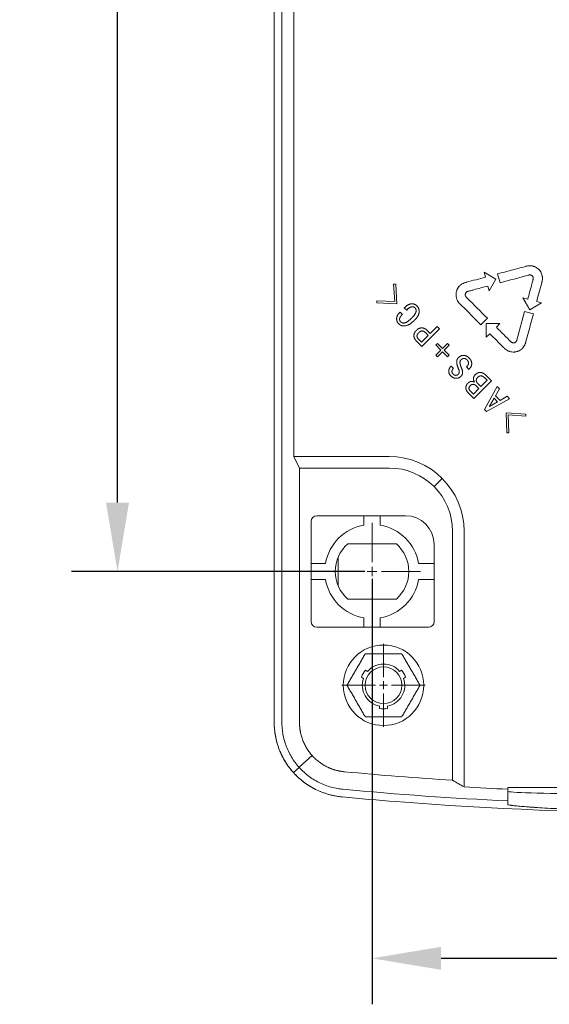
# Model space of a CAD drawing. Header units: millimetres. Extents: x -404827 to -46036, y 267324 to 306977.
# Tile 42 of 55: x -48881 to -48835, y 270115 to 270200. Entities that reach past the tile are written whole.
import ezdxf

# ---------------------------------------------------------------- set-up
doc = ezdxf.new("R2010")
doc.units = ezdxf.units.MM
doc.linetypes.add('CENTER2', pattern=[28.575, 19.05, -3.175, 3.175, -3.175])
doc.layers.add('6-中心线', color=1, linetype='CENTER2', lineweight=20)
doc.layers.add('7-标注、箭头、引线', color=3, linetype='Continuous', lineweight=20)
doc.styles.get("Standard").update_dxf_attribs({"font": 'arial.ttf'})
doc.dimstyles.new('ISO-25', dxfattribs={"dimtxt": 2.5, "dimasz": 2.5, "dimexe": 1.25, "dimexo": 0.625, "dimtad": 1, "dimtxsty": 'Standard', "dimcen": 2.5, "dimadec": 0, "dimazin": 0, "dimtfac": 1, "dimtmove": 0, "dimatfit": 3, "dimfxl": 1, "dimarcsym": 0})

# ---------------------------------------------------------------- blocks, each defined once
blk = doc.blocks.new('*D84')
at = {"layer": '7-标注、箭头、引线', "color": 0, "lineweight": -2, "transparency": 16777216}
for p, q in [((-48850.559, 270151.711), (-48850.559, 270114.684)), ((-48796.559, 270151.711), (-48796.559, 270114.684)), ((-48844.559, 270118.684), (-48802.559, 270118.684))]:
    blk.add_line(p, q, dxfattribs=at)
at = {"layer": '7-标注、箭头、引线', "color": 0, "transparency": 16777216}
for points in [[(-48844.559, 270119.684), (-48844.559, 270117.684), (-48850.559, 270118.684)], [(-48802.559, 270119.684), (-48802.559, 270117.684), (-48796.559, 270118.684)]]:
    blk.add_solid(points, dxfattribs=at)
at = {"layer": 'Defpoints', "color": 0, "transparency": 16777216}
for p in [(-48850.559, 270152.336), (-48796.559, 270152.336), (-48796.559, 270118.684)]:
    blk.add_point(p, dxfattribs=at)
at = {"layer": '7-标注、箭头、引线', "color": 0, "transparency": 16777216, "insert": (-48823.559, 270123.235), "char_height": 6, "attachment_point": 5}
blk.add_mtext('54', dxfattribs=at)
blk = doc.blocks.new('*D85')
at = {"layer": '7-标注、箭头、引线', "color": 0, "lineweight": -2, "transparency": 16777216}
for p, q in [((-48851.184, 270409.336), (-48876.681, 270409.336)), ((-48872.681, 270158.336), (-48872.681, 270403.336)), ((-48851.184, 270152.336), (-48876.681, 270152.336))]:
    blk.add_line(p, q, dxfattribs=at)
at = {"layer": '7-标注、箭头、引线', "color": 0, "transparency": 16777216}
for points in [[(-48873.681, 270403.336), (-48871.681, 270403.336), (-48872.681, 270409.336)], [(-48873.681, 270158.336), (-48871.681, 270158.336), (-48872.681, 270152.336)]]:
    blk.add_solid(points, dxfattribs=at)
at = {"layer": 'Defpoints', "color": 0, "transparency": 16777216}
for p in [(-48872.681, 270409.336), (-48850.559, 270409.336), (-48850.559, 270152.336)]:
    blk.add_point(p, dxfattribs=at)
at = {"layer": '7-标注、箭头、引线', "color": 0, "transparency": 16777216, "insert": (-48877.244, 270280.836), "char_height": 6, "attachment_point": 5, "rotation": 90}
blk.add_mtext('257', dxfattribs=at)
blk = doc.blocks.new('*U70')
at = {"layer": '6-中心线', "color": 0, "linetype": 'CENTER2', "transparency": 16777216}
for p, q in [((0, 0.7), (0, 3.62)), ((-3.62, 0), (-0.7, 0)), ((0.7, 0), (3.62, 0)), ((0, -3.62), (0, -0.7))]:
    blk.add_line(p, q, dxfattribs=at)
at = {"layer": '6-中心线', "color": 0, "linetype": 'Continuous', "transparency": 16777216}
for p, q in [((-0.35, 0), (0.35, 0)), ((0, -0.35), (0, 0.35))]:
    blk.add_line(p, q, dxfattribs=at)
blk = doc.blocks.new('*U71')
at = {"layer": '6-中心线', "color": 0, "linetype": 'CENTER2', "transparency": 16777216}
for p, q in [((0, 0.82), (0, 4.22)), ((-4.22, 0), (-0.82, 0)), ((0.82, 0), (4.22, 0)), ((0, -4.22), (0, -0.82))]:
    blk.add_line(p, q, dxfattribs=at)
at = {"layer": '6-中心线', "color": 0, "linetype": 'Continuous', "transparency": 16777216}
for p, q in [((-0.41, 0), (0.41, 0)), ((0, -0.41), (0, 0.41))]:
    blk.add_line(p, q, dxfattribs=at)

msp = doc.modelspace()

# ---------------------------------------------------------------- linework, layer by layer
at = {"color": 7, "linetype": 'Continuous', "lineweight": 13}
for p, q in [((-48859.059, 270422.478), (-48859.059, 270139.194)), ((-48859.059, 270422.475), (-48859.059, 270139.197)), ((-48858.387, 270139.194), (-48858.387, 270422.478)), ((-48857.369, 270399.336), (-48857.369, 270162.336)), ((-48839.786, 270177.773), (-48840.817, 270178.368)), ((-48840.817, 270178.368), (-48840.702, 270177.942)), ((-48840.381, 270176.743), (-48839.786, 270177.773)), ((-48839.64, 270178.226), (-48839.433, 270177.454)), ((-48848.678, 270177.336), (-48848.503, 270177.345)), ((-48848.586, 270175.81), (-48848.678, 270177.336)), ((-48848.503, 270177.345), (-48848.406, 270175.631)), ((-48840.495, 270177.169), (-48840.381, 270176.743)), ((-48850.13, 270175.884), (-48848.586, 270175.81)), ((-48850.13, 270175.7), (-48850.13, 270175.884)), ((-48837.02, 270176.02), (-48837.446, 270176.135)), ((-48837.446, 270176.135), (-48836.851, 270175.104)), ((-48835.821, 270175.699), (-48836.247, 270175.813)), ((-48848.406, 270175.631), (-48850.13, 270175.7)), ((-48848.121, 270174.895), (-48847.924, 270174.698)), ((-48847.547, 270175.075), (-48847.754, 270175.282)), ((-48837.977, 270172.447), (-48837.304, 270174.958)), ((-48837.304, 270174.958), (-48836.532, 270174.751)), ((-48836.851, 270175.104), (-48835.821, 270175.699)), ((-48841.096, 270173.797), (-48840.53, 270174.363)), ((-48844.693, 270173.443), (-48846.228, 270171.908)), ((-48845.759, 270173.305), (-48845.502, 270173.048)), ((-48845.502, 270173.048), (-48844.899, 270173.65)), ((-48844.899, 270173.65), (-48844.693, 270173.443)), ((-48840.63, 270173.897), (-48839.44, 270173.897)), ((-48840.63, 270172.707), (-48840.63, 270173.897)), ((-48839.44, 270173.897), (-48839.752, 270173.585)), ((-48846.228, 270171.908), (-48846.692, 270172.372)), ((-48846.471, 270172.492), (-48846.265, 270172.285)), ((-48846.265, 270172.285), (-48845.672, 270172.878)), ((-48845.672, 270172.878), (-48845.878, 270173.085)), ((-48840.318, 270173.019), (-48840.63, 270172.707)), ((-48845.019, 270172.041), (-48844.877, 270172.184)), ((-48844.578, 270171.6), (-48845.019, 270172.041)), ((-48845.014, 270171.163), (-48844.578, 270171.6)), ((-48844.877, 270172.184), (-48844.435, 270171.742)), ((-48844.426, 270171.448), (-48844.863, 270171.012)), ((-48844.435, 270171.742), (-48843.994, 270172.184)), ((-48843.985, 270171.007), (-48844.426, 270171.448)), ((-48843.842, 270172.032), (-48844.284, 270171.591)), ((-48844.284, 270171.591), (-48843.842, 270171.15)), ((-48843.994, 270172.184), (-48843.842, 270172.032)), ((-48844.863, 270171.012), (-48845.014, 270171.163)), ((-48843.842, 270171.15), (-48843.985, 270171.007)), ((-48843.686, 270170.212), (-48843.479, 270170.005)), ((-48842.353, 270170.129), (-48842.298, 270170.184)), ((-48842.146, 270169.922), (-48842.353, 270170.129)), ((-48842.082, 270169.987), (-48842.146, 270169.922)), ((-48840.179, 270168.93), (-48841.714, 270167.394)), ((-48841.108, 270168.415), (-48840.556, 270168.966)), ((-48840.556, 270168.966), (-48840.763, 270169.173)), ((-48840.63, 270169.38), (-48840.179, 270168.93)), ((-48842.022, 270168.043), (-48841.751, 270167.771)), ((-48841.751, 270167.771), (-48841.278, 270168.245)), ((-48841.278, 270168.245), (-48841.54, 270168.507)), ((-48841.342, 270168.649), (-48841.108, 270168.415)), ((-48840.79, 270166.434), (-48839.687, 270168.438)), ((-48839.471, 270168.222), (-48839.825, 270167.62)), ((-48839.687, 270168.438), (-48839.471, 270168.222)), ((-48841.714, 270167.394), (-48842.183, 270167.863)), ((-48838.607, 270167.358), (-48840.611, 270166.255)), ((-48839.949, 270167.404), (-48840.354, 270166.714)), ((-48839.641, 270167.096), (-48839.949, 270167.404)), ((-48839.825, 270167.62), (-48839.43, 270167.224)), ((-48839.43, 270167.224), (-48838.823, 270167.574)), ((-48838.823, 270167.574), (-48838.607, 270167.358)), ((-48840.611, 270166.255), (-48840.79, 270166.434)), ((-48840.354, 270166.714), (-48840.335, 270166.696)), ((-48840.335, 270166.696), (-48839.641, 270167.096)), ((-48838.906, 270166.131), (-48837.192, 270166.034)), ((-48838.837, 270164.407), (-48838.906, 270166.131)), ((-48837.201, 270165.859), (-48838.727, 270165.951)), ((-48838.727, 270165.951), (-48838.653, 270164.407)), ((-48837.192, 270166.034), (-48837.201, 270165.859)), ((-48838.653, 270164.407), (-48838.837, 270164.407)), ((-48849.059, 270162.336), (-48857.369, 270162.336)), ((-48857.369, 270162.336), (-48856.861, 270161.336)), ((-48856.861, 270161.336), (-48849.059, 270161.336)), ((-48856.861, 270161.336), (-48856.861, 270139.194)), ((-48844.463, 270160.432), (-48845.17, 270159.725)), ((-48847.659, 270157.186), (-48855.359, 270157.186)), ((-48851.259, 270157.186), (-48851.259, 270156.376)), ((-48849.859, 270157.186), (-48849.859, 270156.376)), ((-48855.859, 270156.686), (-48855.859, 270147.986)), ((-48843.559, 270155.836), (-48843.559, 270134.172)), ((-48842.559, 270133.6), (-48842.559, 270155.836)), ((-48852.675, 270154.736), (-48848.442, 270154.736)), ((-48845.159, 270147.986), (-48845.159, 270154.686)), ((-48853.514, 270153.563), (-48853.514, 270151.109)), ((-48854.599, 270153.036), (-48855.859, 270153.036)), ((-48845.159, 270153.036), (-48846.519, 270153.036)), ((-48854.599, 270151.636), (-48855.859, 270151.636)), ((-48845.159, 270151.636), (-48846.519, 270151.636)), ((-48848.442, 270149.936), (-48852.675, 270149.936)), ((-48855.359, 270147.486), (-48845.659, 270147.486)), ((-48851.259, 270147.486), (-48851.259, 270148.296)), ((-48849.859, 270147.486), (-48849.859, 270148.296)), ((-48851.133, 270143.749), (-48850.957, 270143.647)), ((-48848.161, 270143.647), (-48847.985, 270143.749)), ((-48851.307, 270143.041), (-48851.483, 270143.143)), ((-48847.635, 270143.143), (-48847.811, 270143.041)), ((-48849.909, 270140.416), (-48849.909, 270140.619)), ((-48849.209, 270140.619), (-48849.209, 270140.416)), ((-48856.901, 270135.307), (-48855.765, 270136.326)), ((-48857.385, 270134.84), (-48856.884, 270135.288)), ((-48838.759, 270133.393), (-48838.759, 270133.536)), ((-48838.759, 270133.536), (-48808.359, 270133.536))]:
    msp.add_line(p, q, dxfattribs=at)
for radius in [3.5, 1.6]:
    msp.add_circle((-48849.559, 270142.436), radius, dxfattribs=at)
for centre, radius, start, end in [((-48849.059, 270155.836), 6.5, 0, 90), ((-48849.059, 270155.836), 5.5, 0, 90), ((-48855.359, 270156.686), 0.5, 90, 180), ((-48847.659, 270154.686), 2.5, 0, 90), ((-48850.559, 270152.336), 4.1, 99.83036, 170.16964), ((-48850.559, 270152.336), 4.1, 9.83036, 80.16964), ((-48850.559, 270152.336), 3.2, 131.40962, 228.59038), ((-48850.559, 270152.336), 3.2, 311.40962, 48.59038), ((-48850.559, 270152.336), 4.1, 189.83036, 260.16964), ((-48850.559, 270152.336), 4.1, 279.83036, 350.16964), ((-48855.359, 270147.986), 0.5, 180, 270), ((-48845.659, 270147.986), 0.5, 270, 0), ((-48849.559, 270142.436), 1.85, 40.90547, 139.09453), ((-48849.559, 270142.436), 2.05, 140.16964, 159.83036), ((-48849.559, 270142.436), 2.05, 20.16964, 39.83036), ((-48849.559, 270142.436), 1.85, 160.90547, 259.09453), ((-48849.559, 270142.436), 1.85, 280.90547, 19.09453), ((-48849.559, 270142.436), 2.05, 260.16964, 279.83036), ((-48823.559, 270447.398), 313.864, 264.62395, 266.34653), ((-48823.559, 270447.398), 315.39, 264.62395, 267.2376), ((-48823.559, 270447.398), 314.373, 266.53506, 267.22866), ((-48823.559, 270447.398), 316.063, 264.62395, 265.47783), ((-48823.559, 270447.398), 316.063, 264.62462, 265.47783), ((-48823.559, 270447.398), 316.063, 265.47783, 274.52217)]:
    msp.add_arc(centre, radius, start, end, dxfattribs=at)
for centre, major_axis, ratio, start_param, end_param in [((-48601.312, 270447.115), (-436.973, 0.604), 0.860731, 0.984377, 0.987124), ((-48823.559, 270133.206), (-15.2, 0), 0.017455, 0, 3.141593)]:
    msp.add_ellipse(centre, major_axis=major_axis, ratio=ratio, start_param=start_param, end_param=end_param, dxfattribs=at)
for points, degree, knots in [([(-48836.247, 270175.813), (-48836.102, 270176.354), (-48835.948, 270176.929), (-48835.794, 270177.503), (-48835.783, 270177.545), (-48835.781, 270177.554), (-48835.776, 270177.571), (-48835.774, 270177.579), (-48835.768, 270177.605), (-48835.765, 270177.622), (-48835.749, 270177.708), (-48835.743, 270177.777), (-48835.744, 270177.88), (-48835.746, 270177.915), (-48835.751, 270177.967), (-48835.753, 270177.984), (-48835.759, 270178.019), (-48835.762, 270178.036), (-48835.779, 270178.121), (-48835.799, 270178.187), (-48835.831, 270178.268), (-48835.838, 270178.284), (-48835.853, 270178.315), (-48835.861, 270178.331), (-48835.885, 270178.378), (-48835.903, 270178.408), (-48835.959, 270178.495), (-48836.002, 270178.549), (-48836.075, 270178.624), (-48836.1, 270178.648), (-48836.153, 270178.694), (-48836.18, 270178.715), (-48836.265, 270178.775), (-48836.325, 270178.809), (-48836.421, 270178.853), (-48836.453, 270178.866), (-48836.518, 270178.888), (-48836.585, 270178.908), (-48836.653, 270178.921), (-48836.704, 270178.928), (-48836.722, 270178.93), (-48836.757, 270178.933), (-48836.774, 270178.935), (-48836.861, 270178.939), (-48836.93, 270178.936), (-48837.033, 270178.921), (-48837.067, 270178.914), (-48837.118, 270178.902), (-48837.135, 270178.898), (-48837.169, 270178.888), (-48837.457, 270178.811), (-48838.286, 270178.589), (-48839.098, 270178.371), (-48839.64, 270178.226)], 3, [0, 0, 0, 0, 0.25, 0.265625, 0.265625, 0.269531, 0.269531, 0.273438, 0.273438, 0.28125, 0.28125, 0.3125, 0.3125, 0.328125, 0.328125, 0.335938, 0.335938, 0.34375, 0.34375, 0.375, 0.375, 0.382813, 0.382813, 0.390625, 0.390625, 0.40625, 0.40625, 0.4375, 0.4375, 0.453125, 0.453125, 0.46875, 0.46875, 0.5, 0.5, 0.515625, 0.515625, 0.53125, 0.546875, 0.546875, 0.554688, 0.554688, 0.5625, 0.5625, 0.59375, 0.59375, 0.609375, 0.609375, 0.617188, 0.617188, 0.625, 0.75, 1, 1, 1, 1]), ([(-48840.702, 270177.942), (-48841.248, 270177.795), (-48841.793, 270177.649), (-48842.373, 270177.494), (-48842.407, 270177.485), (-48842.475, 270177.467), (-48842.509, 270177.456), (-48842.607, 270177.419), (-48842.67, 270177.389), (-48842.759, 270177.334), (-48842.789, 270177.314), (-48842.845, 270177.272), (-48842.872, 270177.249), (-48842.949, 270177.179), (-48842.996, 270177.127), (-48843.08, 270177.014), (-48843.117, 270176.954), (-48843.162, 270176.86), (-48843.176, 270176.828), (-48843.2, 270176.762), (-48843.211, 270176.728), (-48843.229, 270176.66), (-48843.236, 270176.626), (-48843.247, 270176.556), (-48843.251, 270176.521), (-48843.258, 270176.417), (-48843.256, 270176.347), (-48843.243, 270176.243), (-48843.237, 270176.208), (-48843.222, 270176.139), (-48843.213, 270176.105), (-48843.18, 270176.006), (-48843.153, 270175.942), (-48843.084, 270175.818), (-48843.045, 270175.761), (-48842.989, 270175.695), (-48842.972, 270175.675), (-48842.955, 270175.657), (-48842.943, 270175.644), (-48842.937, 270175.638), (-48842.906, 270175.607), (-48842.686, 270175.387), (-48842.074, 270174.776), (-48841.487, 270174.188), (-48841.096, 270173.797)], 3, [0, 0, 0, 0, 0.25, 0.25, 0.265625, 0.265625, 0.28125, 0.28125, 0.3125, 0.3125, 0.328125, 0.328125, 0.34375, 0.34375, 0.375, 0.375, 0.40625, 0.40625, 0.421875, 0.421875, 0.4375, 0.4375, 0.453125, 0.453125, 0.46875, 0.46875, 0.5, 0.5, 0.515625, 0.515625, 0.53125, 0.53125, 0.5625, 0.5625, 0.59375, 0.59375, 0.601562, 0.605469, 0.605469, 0.609375, 0.609375, 0.625, 0.75, 1, 1, 1, 1]), ([(-48839.433, 270177.454), (-48838.622, 270177.671), (-48837.785, 270177.895), (-48836.949, 270178.119), (-48836.917, 270178.128), (-48836.911, 270178.129), (-48836.898, 270178.132), (-48836.879, 270178.135), (-48836.859, 270178.137), (-48836.833, 270178.137), (-48836.82, 270178.136), (-48836.794, 270178.133), (-48836.769, 270178.128), (-48836.744, 270178.12), (-48836.726, 270178.113), (-48836.72, 270178.11), (-48836.708, 270178.105), (-48836.691, 270178.096), (-48836.675, 270178.085), (-48836.654, 270178.069), (-48836.644, 270178.061), (-48836.616, 270178.034), (-48836.6, 270178.013), (-48836.58, 270177.98), (-48836.574, 270177.968), (-48836.563, 270177.944), (-48836.555, 270177.92), (-48836.549, 270177.895), (-48836.545, 270177.869), (-48836.544, 270177.856), (-48836.543, 270177.83), (-48836.544, 270177.817), (-48836.547, 270177.791), (-48836.549, 270177.778), (-48836.554, 270177.759), (-48836.556, 270177.753), (-48836.559, 270177.74), (-48836.564, 270177.721), (-48836.583, 270177.652), (-48836.627, 270177.487), (-48836.776, 270176.931), (-48836.911, 270176.425), (-48837.02, 270176.02)], 3, [0, 0, 0, 0, 0.5, 0.515625, 0.515625, 0.519531, 0.519531, 0.523438, 0.53125, 0.53125, 0.539063, 0.539063, 0.546875, 0.554688, 0.554688, 0.558594, 0.558594, 0.5625, 0.570313, 0.570313, 0.578125, 0.578125, 0.59375, 0.59375, 0.601563, 0.601563, 0.609375, 0.617188, 0.617188, 0.625, 0.625, 0.632813, 0.632813, 0.640625, 0.640625, 0.644531, 0.644531, 0.648438, 0.65625, 0.6875, 0.75, 1, 1, 1, 1]), ([(-48840.53, 270174.363), (-48841.124, 270174.956), (-48841.736, 270175.569), (-48842.348, 270176.181), (-48842.372, 270176.204), (-48842.376, 270176.209), (-48842.385, 270176.219), (-48842.397, 270176.234), (-48842.408, 270176.25), (-48842.421, 270176.272), (-48842.427, 270176.284), (-48842.437, 270176.308), (-48842.446, 270176.332), (-48842.451, 270176.358), (-48842.454, 270176.377), (-48842.455, 270176.384), (-48842.456, 270176.397), (-48842.457, 270176.416), (-48842.456, 270176.435), (-48842.453, 270176.461), (-48842.45, 270176.474), (-48842.441, 270176.512), (-48842.431, 270176.536), (-48842.412, 270176.57), (-48842.405, 270176.581), (-48842.39, 270176.602), (-48842.373, 270176.622), (-48842.354, 270176.64), (-48842.333, 270176.656), (-48842.322, 270176.663), (-48842.3, 270176.677), (-48842.289, 270176.683), (-48842.265, 270176.693), (-48842.253, 270176.698), (-48842.234, 270176.703), (-48842.227, 270176.705), (-48842.215, 270176.708), (-48842.196, 270176.713), (-48842.126, 270176.732), (-48841.962, 270176.776), (-48841.406, 270176.925), (-48840.9, 270177.06), (-48840.495, 270177.169)], 3, [0, 0, 0, 0, 0.5, 0.515625, 0.515625, 0.519531, 0.519531, 0.523437, 0.53125, 0.53125, 0.539062, 0.539062, 0.546875, 0.554687, 0.554687, 0.558594, 0.558594, 0.5625, 0.570312, 0.570312, 0.578125, 0.578125, 0.59375, 0.59375, 0.601562, 0.601562, 0.609375, 0.617187, 0.617187, 0.625, 0.625, 0.632812, 0.632812, 0.640625, 0.640625, 0.644531, 0.644531, 0.648437, 0.65625, 0.6875, 0.75, 1, 1, 1, 1]), ([(-48836.532, 270174.751), (-48836.675, 270174.216), (-48836.89, 270173.414), (-48837.114, 270172.579), (-48837.194, 270172.278), (-48837.206, 270172.236), (-48837.208, 270172.228), (-48837.213, 270172.211), (-48837.22, 270172.186), (-48837.228, 270172.162), (-48837.258, 270172.081), (-48837.288, 270172.018), (-48837.361, 270171.897), (-48837.402, 270171.841), (-48837.472, 270171.763), (-48837.497, 270171.738), (-48837.548, 270171.691), (-48837.576, 270171.668), (-48837.66, 270171.604), (-48837.719, 270171.568), (-48837.813, 270171.522), (-48837.845, 270171.508), (-48837.911, 270171.483), (-48837.945, 270171.472), (-48838.013, 270171.453), (-48838.047, 270171.446), (-48838.117, 270171.434), (-48838.151, 270171.43), (-48838.255, 270171.422), (-48838.325, 270171.423), (-48838.466, 270171.44), (-48838.534, 270171.455), (-48838.634, 270171.486), (-48838.666, 270171.499), (-48838.731, 270171.526), (-48838.763, 270171.542), (-48838.855, 270171.592), (-48838.913, 270171.631), (-48838.994, 270171.698), (-48839.02, 270171.721), (-48839.07, 270171.771), (-48839.095, 270171.796), (-48839.519, 270172.22), (-48839.918, 270172.62), (-48840.318, 270173.019)], 3, [0, 0, 0, 0, 0.25, 0.375, 0.390625, 0.390625, 0.394531, 0.394531, 0.398437, 0.40625, 0.40625, 0.4375, 0.4375, 0.46875, 0.46875, 0.484375, 0.484375, 0.5, 0.5, 0.53125, 0.53125, 0.546875, 0.546875, 0.5625, 0.5625, 0.578125, 0.578125, 0.59375, 0.59375, 0.625, 0.625, 0.65625, 0.65625, 0.671875, 0.671875, 0.6875, 0.6875, 0.71875, 0.71875, 0.734375, 0.734375, 0.75, 0.75, 1, 1, 1, 1]), ([(-48839.752, 270173.585), (-48839.467, 270173.3), (-48839.112, 270172.944), (-48838.72, 270172.553), (-48838.596, 270172.429), (-48838.534, 270172.366), (-48838.502, 270172.335), (-48838.489, 270172.322), (-48838.48, 270172.313), (-48838.476, 270172.309), (-48838.453, 270172.287), (-48838.432, 270172.272), (-48838.404, 270172.257), (-48838.398, 270172.254), (-48838.386, 270172.249), (-48838.368, 270172.241), (-48838.35, 270172.236), (-48838.331, 270172.231), (-48838.325, 270172.23), (-48838.312, 270172.228), (-48838.306, 270172.227), (-48838.287, 270172.225), (-48838.261, 270172.223), (-48838.235, 270172.226), (-48838.21, 270172.229), (-48838.197, 270172.232), (-48838.16, 270172.243), (-48838.136, 270172.253), (-48838.092, 270172.279), (-48838.071, 270172.295), (-48838.044, 270172.323), (-48838.036, 270172.333), (-48838.02, 270172.353), (-48838.006, 270172.375), (-48837.995, 270172.398), (-48837.985, 270172.422), (-48837.981, 270172.434), (-48837.977, 270172.447)], 3, [0, 0, 0, 0, 0.5, 0.625, 0.6875, 0.71875, 0.734375, 0.742187, 0.742187, 0.75, 0.75, 0.78125, 0.78125, 0.789062, 0.789062, 0.796875, 0.8125, 0.8125, 0.820312, 0.820312, 0.828125, 0.828125, 0.84375, 0.859375, 0.859375, 0.875, 0.875, 0.90625, 0.90625, 0.9375, 0.9375, 0.953125, 0.953125, 0.96875, 0.984375, 0.984375, 1, 1, 1, 1]), ([(-48851.146, 270145.186), (-48851.208, 270145.078), (-48851.271, 270144.969), (-48851.368, 270144.801), (-48851.401, 270144.745), (-48851.466, 270144.632), (-48851.499, 270144.575), (-48851.598, 270144.403), (-48851.665, 270144.287), (-48851.767, 270144.11), (-48851.801, 270144.051), (-48851.853, 270143.961), (-48851.87, 270143.931), (-48851.905, 270143.871), (-48851.923, 270143.841), (-48852.01, 270143.69), (-48852.079, 270143.571), (-48852.214, 270143.336), (-48852.281, 270143.219), (-48852.381, 270143.047), (-48852.414, 270142.99), (-48852.48, 270142.876), (-48852.513, 270142.819), (-48852.609, 270142.651), (-48852.672, 270142.543), (-48852.734, 270142.436)], 3, [0, 0, 0, 0, 0.125, 0.125, 0.1875, 0.1875, 0.25, 0.25, 0.375, 0.375, 0.4375, 0.4375, 0.46875, 0.46875, 0.5, 0.5, 0.625, 0.625, 0.75, 0.75, 0.8125, 0.8125, 0.875, 0.875, 1, 1, 1, 1]), ([(-48847.971, 270145.186), (-48848.033, 270145.186), (-48848.096, 270145.186), (-48848.223, 270145.186), (-48848.286, 270145.186), (-48848.48, 270145.186), (-48848.61, 270145.186), (-48848.875, 270145.186), (-48849.008, 270145.186), (-48849.212, 270145.186), (-48849.281, 270145.186), (-48849.385, 270145.186), (-48849.419, 270145.186), (-48849.489, 270145.186), (-48849.524, 270145.186), (-48849.698, 270145.186), (-48849.835, 270145.186), (-48850.107, 270145.186), (-48850.241, 270145.186), (-48850.44, 270145.186), (-48850.506, 270145.186), (-48850.637, 270145.186), (-48850.703, 270145.186), (-48850.896, 270145.186), (-48851.022, 270145.186), (-48851.146, 270145.186)], 3, [0, 0, 0, 0, 0.0625, 0.0625, 0.125, 0.125, 0.25, 0.25, 0.375, 0.375, 0.4375, 0.4375, 0.46875, 0.46875, 0.5, 0.5, 0.625, 0.625, 0.75, 0.75, 0.8125, 0.8125, 0.875, 0.875, 1, 1, 1, 1]), ([(-48846.384, 270142.436), (-48846.446, 270142.543), (-48846.509, 270142.653), (-48846.606, 270142.82), (-48846.638, 270142.877), (-48846.703, 270142.99), (-48846.736, 270143.047), (-48846.836, 270143.218), (-48846.902, 270143.334), (-48847.005, 270143.511), (-48847.039, 270143.57), (-48847.091, 270143.66), (-48847.108, 270143.69), (-48847.143, 270143.751), (-48847.16, 270143.781), (-48847.247, 270143.932), (-48847.316, 270144.051), (-48847.452, 270144.286), (-48847.519, 270144.402), (-48847.619, 270144.575), (-48847.652, 270144.632), (-48847.717, 270144.746), (-48847.75, 270144.802), (-48847.847, 270144.97), (-48847.91, 270145.079), (-48847.971, 270145.186)], 3, [0, 0, 0, 0, 0.125, 0.125, 0.1875, 0.1875, 0.25, 0.25, 0.375, 0.375, 0.4375, 0.4375, 0.46875, 0.46875, 0.5, 0.5, 0.625, 0.625, 0.75, 0.75, 0.8125, 0.8125, 0.875, 0.875, 1, 1, 1, 1]), ([(-48852.734, 270142.436), (-48852.672, 270142.328), (-48852.609, 270142.219), (-48852.512, 270142.052), (-48852.479, 270141.995), (-48852.414, 270141.882), (-48852.381, 270141.825), (-48852.282, 270141.654), (-48852.215, 270141.538), (-48852.113, 270141.361), (-48852.079, 270141.301), (-48852.027, 270141.212), (-48852.01, 270141.182), (-48851.975, 270141.121), (-48851.957, 270141.091), (-48851.87, 270140.94), (-48851.802, 270140.821), (-48851.666, 270140.586), (-48851.599, 270140.47), (-48851.499, 270140.297), (-48851.466, 270140.24), (-48851.4, 270140.126), (-48851.368, 270140.07), (-48851.271, 270139.902), (-48851.208, 270139.793), (-48851.146, 270139.686)], 3, [0, 0, 0, 0, 0.125, 0.125, 0.1875, 0.1875, 0.25, 0.25, 0.375, 0.375, 0.4375, 0.4375, 0.46875, 0.46875, 0.5, 0.5, 0.625, 0.625, 0.75, 0.75, 0.8125, 0.8125, 0.875, 0.875, 1, 1, 1, 1]), ([(-48847.971, 270139.686), (-48847.91, 270139.793), (-48847.847, 270139.902), (-48847.719, 270140.124), (-48847.654, 270140.237), (-48847.57, 270140.381), (-48847.553, 270140.41), (-48847.52, 270140.469), (-48847.469, 270140.556), (-48847.418, 270140.645), (-48847.316, 270140.821), (-48847.247, 270140.94), (-48847.144, 270141.12), (-48847.109, 270141.18), (-48847.039, 270141.3), (-48846.936, 270141.48), (-48846.835, 270141.654), (-48846.735, 270141.827), (-48846.686, 270141.912), (-48846.637, 270141.997), (-48846.605, 270142.054), (-48846.588, 270142.082), (-48846.508, 270142.221), (-48846.445, 270142.33), (-48846.384, 270142.436)], 3, [0, 0, 0, 0, 0.125, 0.125, 0.25, 0.25, 0.28125, 0.28125, 0.3125, 0.375, 0.375, 0.5, 0.5, 0.5625, 0.5625, 0.625, 0.75, 0.75, 0.8125, 0.84375, 0.84375, 0.875, 0.875, 1, 1, 1, 1]), ([(-48859.059, 270139.197), (-48859.059, 270138.995), (-48859.049, 270138.795), (-48859.013, 270138.398), (-48858.958, 270138.004), (-48858.867, 270137.616), (-48858.785, 270137.327), (-48858.755, 270137.231), (-48858.707, 270137.088), (-48858.691, 270137.04), (-48858.657, 270136.945), (-48858.639, 270136.898), (-48858.548, 270136.664), (-48858.468, 270136.481), (-48858.29, 270136.125), (-48858.194, 270135.951), (-48857.984, 270135.612), (-48857.872, 270135.447), (-48857.721, 270135.247), (-48857.69, 270135.207), (-48857.628, 270135.128), (-48857.596, 270135.089), (-48857.499, 270134.972), (-48857.434, 270134.897), (-48857.232, 270134.675), (-48856.95, 270134.393), (-48856.644, 270134.138), (-48856.406, 270133.957), (-48856.284, 270133.869), (-48856.159, 270133.785), (-48856.075, 270133.73), (-48856.033, 270133.703), (-48855.818, 270133.57), (-48855.644, 270133.472), (-48855.287, 270133.294), (-48854.923, 270133.133), (-48854.545, 270133.005), (-48854.257, 270132.922), (-48854.16, 270132.897), (-48854.013, 270132.862), (-48853.963, 270132.851), (-48853.865, 270132.83), (-48853.815, 270132.82), (-48853.568, 270132.773), (-48853.369, 270132.745), (-48853.168, 270132.726)], 3, [0, 0, 0, 0, 0.0625, 0.0625, 0.125, 0.1875, 0.1875, 0.21875, 0.21875, 0.234375, 0.234375, 0.25, 0.25, 0.3125, 0.3125, 0.375, 0.375, 0.4375, 0.4375, 0.453125, 0.453125, 0.46875, 0.46875, 0.5, 0.5, 0.5625, 0.625, 0.625, 0.65625, 0.671875, 0.671875, 0.6875, 0.6875, 0.75, 0.75, 0.8125, 0.875, 0.875, 0.90625, 0.90625, 0.921875, 0.921875, 0.9375, 0.9375, 1, 1, 1, 1]), ([(-48853.171, 270132.726), (-48853.333, 270132.742), (-48853.493, 270132.763), (-48854.07, 270132.861), (-48854.479, 270132.972), (-48855.077, 270133.2), (-48855.275, 270133.287), (-48855.656, 270133.477), (-48855.841, 270133.581), (-48856.2, 270133.807), (-48856.373, 270133.928), (-48856.709, 270134.188), (-48856.872, 270134.328), (-48857.34, 270134.77), (-48857.62, 270135.093), (-48858.116, 270135.795), (-48858.325, 270136.164), (-48858.583, 270136.745), (-48858.66, 270136.943), (-48858.795, 270137.348), (-48858.853, 270137.556), (-48858.993, 270138.179), (-48859.046, 270138.6), (-48859.058, 270139.081), (-48859.059, 270139.137), (-48859.059, 270139.194)], 3, [0, 0, 0, 0, 0.050402, 0.050402, 0.183541, 0.183541, 0.250111, 0.250111, 0.31668, 0.31668, 0.38325, 0.38325, 0.44982, 0.44982, 0.582959, 0.582959, 0.716098, 0.716098, 0.782668, 0.782668, 0.849237, 0.849237, 0.982377, 0.982377, 1, 1, 1, 1]), ([(-48853.108, 270133.395), (-48853.253, 270133.409), (-48853.397, 270133.428), (-48853.914, 270133.516), (-48854.281, 270133.616), (-48854.817, 270133.82), (-48854.994, 270133.898), (-48855.336, 270134.069), (-48855.502, 270134.162), (-48855.824, 270134.364), (-48855.979, 270134.473), (-48856.281, 270134.706), (-48856.426, 270134.831), (-48856.846, 270135.228), (-48857.097, 270135.517), (-48857.541, 270136.146), (-48857.729, 270136.477), (-48857.961, 270136.998), (-48858.03, 270137.175), (-48858.15, 270137.539), (-48858.202, 270137.725), (-48858.328, 270138.284), (-48858.375, 270138.661), (-48858.386, 270139.093), (-48858.387, 270139.143), (-48858.387, 270139.194)], 3, [0, 0, 0, 0, 0.050402, 0.050402, 0.183541, 0.183541, 0.250111, 0.250111, 0.31668, 0.31668, 0.38325, 0.38325, 0.44982, 0.44982, 0.582959, 0.582959, 0.716098, 0.716098, 0.782668, 0.782668, 0.849238, 0.849238, 0.982377, 0.982377, 1, 1, 1, 1]), ([(-48856.861, 270139.194), (-48856.86, 270138.39), (-48856.281, 270136.893), (-48855.201, 270135.707), (-48854.485, 270135.349), (-48853.764, 270134.989), (-48852.965, 270134.915)], 2, [0, 0, 0, 0.25, 0.5, 0.75, 0.75, 1, 1, 1]), ([(-48851.146, 270139.686), (-48851.084, 270139.686), (-48851.022, 270139.686), (-48850.895, 270139.686), (-48850.831, 270139.686), (-48850.638, 270139.686), (-48850.507, 270139.686), (-48850.243, 270139.686), (-48850.109, 270139.686), (-48849.905, 270139.686), (-48849.837, 270139.686), (-48849.733, 270139.686), (-48849.698, 270139.686), (-48849.629, 270139.686), (-48849.594, 270139.686), (-48849.42, 270139.686), (-48849.283, 270139.686), (-48849.011, 270139.686), (-48848.877, 270139.686), (-48848.678, 270139.686), (-48848.612, 270139.686), (-48848.48, 270139.686), (-48848.415, 270139.686), (-48848.221, 270139.686), (-48848.095, 270139.686), (-48847.971, 270139.686)], 3, [0, 0, 0, 0, 0.0625, 0.0625, 0.125, 0.125, 0.25, 0.25, 0.375, 0.375, 0.4375, 0.4375, 0.46875, 0.46875, 0.5, 0.5, 0.625, 0.625, 0.75, 0.75, 0.8125, 0.8125, 0.875, 0.875, 1, 1, 1, 1]), ([(-48808.359, 270132.062), (-48808.359, 270132.053), (-48808.383, 270132.043), (-48808.48, 270132.021), (-48808.552, 270132.009), (-48808.674, 270131.993), (-48808.699, 270131.989), (-48808.741, 270131.984), (-48808.755, 270131.983), (-48808.784, 270131.979), (-48808.858, 270131.97), (-48808.941, 270131.961), (-48809.158, 270131.939), (-48809.492, 270131.907), (-48809.915, 270131.873), (-48810.266, 270131.847), (-48810.388, 270131.838), (-48810.581, 270131.824), (-48810.646, 270131.82), (-48810.747, 270131.813), (-48810.781, 270131.81), (-48810.849, 270131.806), (-48811.159, 270131.785), (-48811.492, 270131.764), (-48812.12, 270131.728), (-48812.452, 270131.709), (-48813.152, 270131.673), (-48813.52, 270131.655), (-48813.955, 270131.636), (-48814.004, 270131.634), (-48814.101, 270131.629), (-48814.151, 270131.627), (-48814.299, 270131.621), (-48814.598, 270131.608), (-48814.903, 270131.596), (-48815.523, 270131.572), (-48816.372, 270131.542), (-48817.268, 270131.516), (-48817.957, 270131.498), (-48818.19, 270131.493), (-48818.484, 270131.486), (-48818.544, 270131.485), (-48818.662, 270131.482), (-48818.722, 270131.481), (-48818.9, 270131.477), (-48819.019, 270131.475), (-48819.617, 270131.463), (-48820.099, 270131.456), (-48821.071, 270131.443), (-48821.56, 270131.438), (-48822.547, 270131.432), (-48823.045, 270131.43), (-48823.609, 270131.43), (-48823.672, 270131.43), (-48823.797, 270131.43), (-48823.985, 270131.431), (-48824.422, 270131.432), (-48824.795, 270131.433), (-48825.536, 270131.438), (-48826.026, 270131.443), (-48826.998, 270131.455), (-48827.479, 270131.463), (-48828.195, 270131.477), (-48828.432, 270131.482), (-48828.728, 270131.488), (-48828.787, 270131.49), (-48828.904, 270131.492), (-48829.08, 270131.497), (-48829.254, 270131.501), (-48829.83, 270131.516), (-48830.278, 270131.529), (-48831.152, 270131.556), (-48831.577, 270131.571), (-48832.196, 270131.595), (-48832.4, 270131.603), (-48832.7, 270131.616), (-48832.849, 270131.622), (-48832.997, 270131.629), (-48833.095, 270131.633), (-48833.144, 270131.635), (-48833.58, 270131.655), (-48833.949, 270131.672), (-48834.651, 270131.709), (-48834.984, 270131.727), (-48835.612, 270131.764), (-48835.909, 270131.782), (-48836.256, 270131.805), (-48836.358, 270131.812), (-48836.458, 270131.819), (-48836.524, 270131.823), (-48836.557, 270131.826), (-48836.718, 270131.837), (-48836.841, 270131.846), (-48837.194, 270131.872), (-48837.618, 270131.906), (-48837.953, 270131.938), (-48838.17, 270131.96), (-48838.237, 270131.968), (-48838.329, 270131.978), (-48838.358, 270131.982), (-48838.399, 270131.987), (-48838.413, 270131.989), (-48838.439, 270131.992), (-48838.451, 270131.994), (-48838.562, 270132.009), (-48838.709, 270132.033), (-48838.759, 270132.053), (-48838.759, 270132.062)], 3, [0, 0, 0, 0, 0.03125, 0.03125, 0.0625, 0.0625, 0.070312, 0.070312, 0.074219, 0.074219, 0.078125, 0.09375, 0.09375, 0.125, 0.15625, 0.15625, 0.171875, 0.171875, 0.179687, 0.179687, 0.183594, 0.183594, 0.1875, 0.21875, 0.21875, 0.25, 0.25, 0.28125, 0.28125, 0.285156, 0.285156, 0.289062, 0.289062, 0.296875, 0.3125, 0.3125, 0.34375, 0.375, 0.375, 0.390625, 0.390625, 0.394531, 0.394531, 0.398437, 0.398437, 0.40625, 0.40625, 0.4375, 0.4375, 0.46875, 0.46875, 0.5, 0.5, 0.503906, 0.503906, 0.507812, 0.515625, 0.53125, 0.53125, 0.5625, 0.5625, 0.59375, 0.59375, 0.609375, 0.609375, 0.613281, 0.613281, 0.617187, 0.625, 0.625, 0.65625, 0.65625, 0.6875, 0.6875, 0.703125, 0.703125, 0.710938, 0.714844, 0.714844, 0.71875, 0.71875, 0.75, 0.75, 0.78125, 0.78125, 0.8125, 0.8125, 0.820313, 0.824219, 0.824219, 0.828125, 0.828125, 0.84375, 0.84375, 0.875, 0.90625, 0.90625, 0.921875, 0.921875, 0.929688, 0.929688, 0.933594, 0.933594, 0.9375, 0.9375, 0.96875, 1, 1, 1, 1])]:
    msp.add_open_spline(points, degree=degree, knots=knots, dxfattribs=at)
for points, degree in [([(-48848.236, 270173.88), (-48848.434, 270174.077), (-48848.402, 270174.633), (-48848.121, 270174.895)], 2), ([(-48847.754, 270175.282), (-48847.404, 270175.612), (-48846.844, 270175.631), (-48846.655, 270175.442)], 2), ([(-48846.825, 270175.272), (-48846.926, 270175.373), (-48847.276, 270175.346), (-48847.547, 270175.075)], 2), ([(-48847.106, 270174.385), (-48846.784, 270174.707), (-48846.692, 270175.139), (-48846.825, 270175.272)], 2), ([(-48846.655, 270175.442), (-48846.439, 270175.226), (-48846.49, 270174.569), (-48846.876, 270174.183)], 2), ([(-48846.876, 270174.183), (-48847.294, 270173.765), (-48848.007, 270173.65), (-48848.236, 270173.88)], 2), ([(-48847.924, 270174.698), (-48848.121, 270174.5), (-48848.195, 270174.178), (-48848.066, 270174.05)], 2), ([(-48848.066, 270174.05), (-48847.924, 270173.907), (-48847.46, 270174.031), (-48847.106, 270174.385)], 2), ([(-48846.692, 270172.372), (-48846.917, 270172.597), (-48846.922, 270173.098), (-48846.706, 270173.314)], 2), ([(-48846.706, 270173.314), (-48846.49, 270173.53), (-48845.984, 270173.53), (-48845.759, 270173.305)], 2), ([(-48845.878, 270173.085), (-48846.039, 270173.245), (-48846.329, 270173.278), (-48846.499, 270173.108)], 2), ([(-48846.499, 270173.108), (-48846.669, 270172.937), (-48846.632, 270172.653), (-48846.471, 270172.492)], 2), ([(-48843.089, 270170.074), (-48843.203, 270170.354), (-48843.194, 270170.796), (-48843.052, 270170.938)], 2), ([(-48843.052, 270170.938), (-48842.845, 270171.145), (-48842.339, 270171.127), (-48842.119, 270170.906)], 2), ([(-48842.827, 270170.75), (-48842.919, 270170.658), (-48842.909, 270170.345), (-48842.822, 270170.129)], 2), ([(-48842.289, 270170.736), (-48842.431, 270170.878), (-48842.721, 270170.855), (-48842.827, 270170.75)], 2), ([(-48842.298, 270170.184), (-48842.165, 270170.318), (-48842.179, 270170.626), (-48842.289, 270170.736)], 2), ([(-48842.119, 270170.906), (-48841.894, 270170.681), (-48841.894, 270170.175), (-48842.082, 270169.987)], 2), ([(-48843.691, 270169.334), (-48843.921, 270169.564), (-48843.852, 270170.046), (-48843.686, 270170.212)], 2), ([(-48843.479, 270170.005), (-48843.59, 270169.913), (-48843.626, 270169.628), (-48843.511, 270169.513)], 2), ([(-48843.061, 270169.495), (-48842.983, 270169.573), (-48842.96, 270169.789), (-48843.089, 270170.074)], 2), ([(-48842.822, 270170.129), (-48842.684, 270169.835), (-48842.693, 270169.449), (-48842.827, 270169.316)], 2), ([(-48842.827, 270169.316), (-48843.015, 270169.127), (-48843.511, 270169.155), (-48843.691, 270169.334)], 2), ([(-48843.511, 270169.513), (-48843.401, 270169.403), (-48843.162, 270169.394), (-48843.061, 270169.495)], 2), ([(-48841.659, 270168.81), (-48841.742, 270168.948), (-48841.742, 270169.288), (-48841.599, 270169.431)], 2), ([(-48841.599, 270169.431), (-48841.337, 270169.693), (-48840.85, 270169.601), (-48840.63, 270169.38)], 2), ([(-48841.383, 270169.215), (-48841.526, 270169.072), (-48841.457, 270168.764), (-48841.342, 270168.649)], 2), ([(-48840.763, 270169.173), (-48840.924, 270169.334), (-48841.223, 270169.375), (-48841.383, 270169.215)], 2), ([(-48842.183, 270167.863), (-48842.404, 270168.084), (-48842.395, 270168.544), (-48842.234, 270168.704)], 2), ([(-48842.234, 270168.704), (-48842.073, 270168.865), (-48841.769, 270168.865), (-48841.659, 270168.81)], 2), ([(-48842.027, 270168.498), (-48842.146, 270168.378), (-48842.119, 270168.139), (-48842.022, 270168.043)], 2), ([(-48841.54, 270168.507), (-48841.636, 270168.603), (-48841.894, 270168.631), (-48842.027, 270168.498)], 2), ([(-48838.759, 270133.393), (-48838.759, 270133.053), (-48838.759, 270132.714), (-48838.759, 270132.374)], 3), ([(-48838.759, 270132.374), (-48838.759, 270132.27), (-48838.759, 270132.166), (-48838.759, 270132.062)], 3)]:
    msp.add_open_spline(points, degree=degree, dxfattribs=at)

# ---------------------------------------------------------------- block references
at = {"layer": '6-中心线', "linetype": 'CENTER2'}
for name, p in [('*U71', (-48850.559, 270152.336)), ('*U70', (-48849.559, 270142.436))]:
    msp.add_blockref(name, p, dxfattribs=at)

# ---------------------------------------------------------------- dimensions: what is measured, and where the dimension line sits
at = {"layer": '7-标注、箭头、引线'}
dim = msp.add_linear_dim(base=(-48872.681, 270409.336), p1=(-48850.559, 270152.336), p2=(-48850.559, 270409.336), angle=90, dimstyle='ISO-25', override={"dimtxt": 6, "dimasz": 6, "dimexe": 4, "dimgap": 1.5}, dxfattribs=at)
dim.commit()
dim.dimension.update_dxf_attribs({"geometry": '*D85', "text_midpoint": (-48877.244, 270280.836)})
dim = msp.add_linear_dim(base=(-48796.559, 270118.684), p1=(-48850.559, 270152.336), p2=(-48796.559, 270152.336), dimstyle='ISO-25', override={"dimtxt": 6, "dimasz": 6, "dimexe": 4, "dimgap": 1.5}, dxfattribs=at)
dim.commit()
dim.dimension.update_dxf_attribs({"geometry": '*D84', "text_midpoint": (-48823.559, 270123.235)})

doc.saveas('drawing.dxf')
